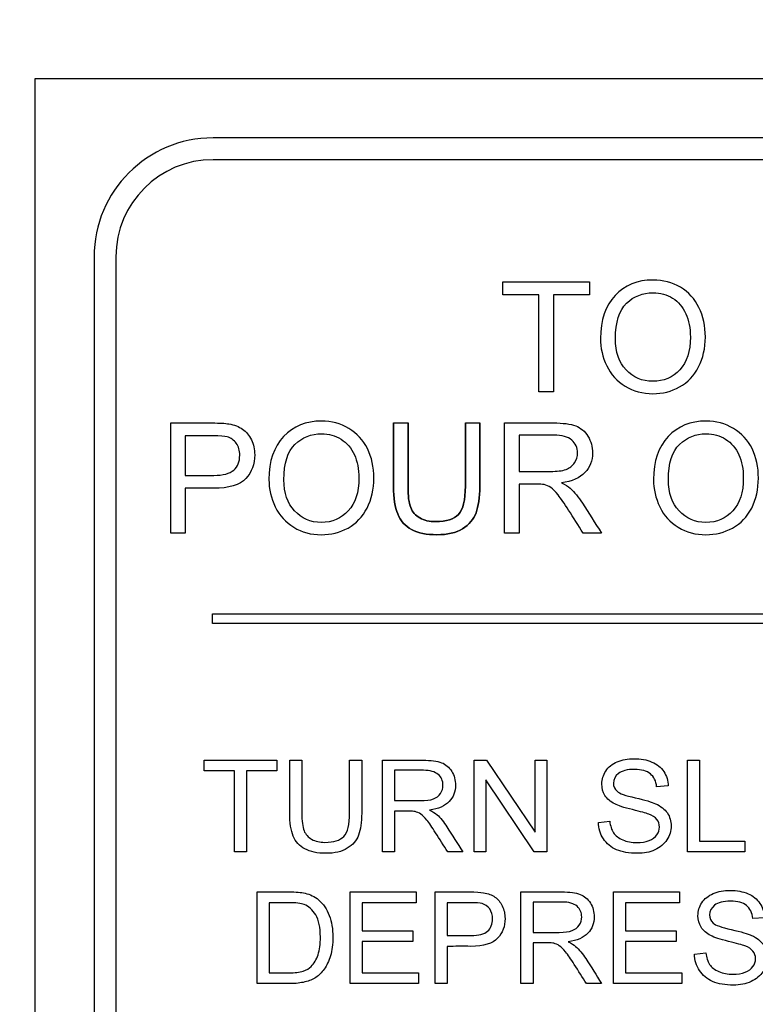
# Model space of a CAD drawing. Header units: inches. Extents: x 1 to 240, y -1 to 159.
# Tile 39 of 108: x 77.486 to 78.262, y 87.811 to 88.85. Entities that reach past the tile are written whole.
import ezdxf
from ezdxf.enums import TextEntityAlignment as Align

# ---------------------------------------------------------------- set-up
doc = ezdxf.new("R2010")
doc.units = ezdxf.units.IN
doc.header["$MEASUREMENT"] = 0
doc.layers.add('Default', color=7, linetype='Continuous')
doc.layers.add('LAB20180', color=7, linetype='Continuous')
doc.styles.add('SEACAD_Times_New_Roman', font='times.ttf')
doc.dimstyles.new('HAMMOND_(STH_-_240x160)', dxfattribs={"dimtxt": 1, "dimasz": 1.25, "dimexe": 0.5, "dimexo": 0.5, "dimgap": 0.25, "dimtad": 0, "dimtih": 1, "dimtoh": 1, "dimzin": 0, "dimdsep": 46, "dimtxsty": 'SEACAD_Times_New_Roman', "dimblk1": '_SE_FILLED', "dimblk2": '_SE_FILLED', "dimsah": 1, "dimcen": 0.5, "dimadec": 0, "dimazin": 0, "dimtfac": 0.8, "dimtofl": 0, "dimtmove": 0, "dimatfit": 3, "dimfxl": 1, "dimtolj": 1, "dimtzin": 0, "dimarcsym": 0})

# ---------------------------------------------------------------- blocks, each defined once
blk = doc.blocks.new('SE')
at = {"layer": 'LAB20180', "color": 7, "linetype": 'Continuous'}
for p, q in [((79.7518, 88.788), (77.5018, 88.788)), ((77.5018, 88.788), (77.5018, 85.038)), ((79.5638, 88.7255), (77.6898, 88.7255)), ((79.5638, 88.7025), (77.6898, 88.7025)), ((77.5643, 88.6), (77.5643, 85.226)), ((77.5873, 88.6), (77.5873, 85.226)), ((77.9956, 88.56), (77.9956, 88.5736)), ((77.9956, 88.5736), (78.0873, 88.5736)), ((78.0873, 88.5736), (78.0873, 88.56)), ((78.0337, 88.56), (77.9956, 88.56)), ((78.0337, 88.4574), (78.0337, 88.56)), ((78.0873, 88.56), (78.0491, 88.56)), ((78.0491, 88.56), (78.0491, 88.4574)), ((78.0491, 88.4574), (78.0337, 88.4574)), ((77.6451, 88.3084), (77.6451, 88.4246)), ((77.8803, 88.4246), (77.8956, 88.4246)), ((77.9561, 88.4246), (77.9713, 88.4246)), ((77.9976, 88.3084), (77.9976, 88.4246)), ((77.6604, 88.411), (77.6604, 88.3693)), ((78.0128, 88.4118), (78.0128, 88.3734)), ((78.0128, 88.36), (78.0128, 88.3084)), ((77.6604, 88.3557), (77.6604, 88.3084)), ((77.6604, 88.3084), (77.6451, 88.3084)), ((78.0128, 88.3084), (77.9976, 88.3084)), ((78.0997, 88.3084), (78.0804, 88.3084)), ((77.6893, 88.213), (77.6893, 88.223)), ((77.6893, 88.223), (79.5643, 88.223)), ((79.5643, 88.213), (77.6893, 88.213)), ((77.6806, 88.0573), (77.6806, 88.0686)), ((77.6806, 88.0686), (77.757, 88.0686)), ((77.757, 88.0686), (77.757, 88.0573)), ((77.7708, 88.0686), (77.7835, 88.0686)), ((77.834, 88.0686), (77.8467, 88.0686)), ((77.8685, 87.9719), (77.8685, 88.0686)), ((77.9655, 87.9719), (77.9655, 88.0686)), ((77.9655, 88.0686), (77.9786, 88.0686)), ((77.9786, 88.0686), (78.0297, 87.9925)), ((78.0297, 87.9925), (78.0297, 88.0686)), ((78.0297, 88.0686), (78.042, 88.0686)), ((78.042, 88.0686), (78.042, 87.9719)), ((78.1906, 87.9719), (78.1906, 88.0686)), ((78.1906, 88.0686), (78.2033, 88.0686)), ((78.2033, 88.0686), (78.2033, 87.9832)), ((77.7124, 88.0573), (77.6806, 88.0573)), ((77.7124, 87.9719), (77.7124, 88.0573)), ((77.757, 88.0573), (77.7251, 88.0573)), ((77.7251, 88.0573), (77.7251, 87.9719)), ((77.8812, 88.058), (77.8812, 88.0259)), ((78.0289, 87.9719), (77.9777, 88.0479)), ((77.9777, 88.0479), (77.9777, 87.9719)), ((78.1703, 88.0414), (78.158, 88.0405)), ((77.8812, 88.0148), (77.8812, 87.9719)), ((78.0965, 88.003), (78.1085, 88.0041)), ((78.2033, 87.9832), (78.251, 87.9832)), ((78.251, 87.9832), (78.251, 87.9719)), ((77.7251, 87.9719), (77.7124, 87.9719)), ((77.8812, 87.9719), (77.8685, 87.9719)), ((77.9535, 87.9719), (77.9375, 87.9719)), ((77.9777, 87.9719), (77.9655, 87.9719)), ((78.042, 87.9719), (78.0289, 87.9719)), ((78.251, 87.9719), (78.1906, 87.9719)), ((77.7363, 87.8328), (77.7363, 87.9296)), ((77.8345, 87.8328), (77.8345, 87.9296)), ((77.8345, 87.9296), (77.9042, 87.9296)), ((77.9042, 87.9296), (77.9042, 87.9182)), ((77.9242, 87.8328), (77.9242, 87.9296)), ((78.0148, 87.8328), (78.0148, 87.9296)), ((78.1125, 87.8328), (78.1125, 87.9296)), ((78.1125, 87.9296), (78.1823, 87.9296)), ((78.1823, 87.9296), (78.1823, 87.9182)), ((77.7491, 87.9182), (77.7491, 87.8442)), ((77.9042, 87.9182), (77.8472, 87.9182)), ((77.8472, 87.9182), (77.8472, 87.8885)), ((77.9369, 87.9182), (77.9369, 87.8835)), ((78.0276, 87.9189), (78.0276, 87.8869)), ((78.1823, 87.9182), (78.1253, 87.9182)), ((78.1253, 87.9182), (78.1253, 87.8885)), ((78.2718, 87.9023), (78.2595, 87.9014)), ((77.8472, 87.8885), (77.9006, 87.8885)), ((77.9006, 87.8885), (77.9006, 87.8771)), ((78.1253, 87.8885), (78.1787, 87.8885)), ((78.1787, 87.8885), (78.1787, 87.8771)), ((77.9006, 87.8771), (77.8472, 87.8771)), ((77.8472, 87.8771), (77.8472, 87.8442)), ((77.9369, 87.8721), (77.9369, 87.8328)), ((78.0276, 87.8757), (78.0276, 87.8328)), ((78.1787, 87.8771), (78.1253, 87.8771)), ((78.1253, 87.8771), (78.1253, 87.8442)), ((78.1979, 87.864), (78.2099, 87.8651)), ((77.8472, 87.8442), (77.9065, 87.8442)), ((77.9065, 87.8442), (77.9065, 87.8328)), ((78.1253, 87.8442), (78.1845, 87.8442)), ((78.1845, 87.8442), (78.1845, 87.8328)), ((77.9065, 87.8328), (77.8345, 87.8328)), ((77.9369, 87.8328), (77.9242, 87.8328)), ((78.0276, 87.8328), (78.0148, 87.8328)), ((78.0999, 87.8328), (78.0839, 87.8328)), ((78.1845, 87.8328), (78.1125, 87.8328))]:
    blk.add_line(p, q, dxfattribs=at)
for radius in [0.1255, 0.1025]:
    blk.add_arc((77.6898, 88.6), radius, 90, 180, dxfattribs=at)
for points, knots in [([(78.0987, 88.5139), (78.0987, 88.5332), (78.1039, 88.5482), (78.1142, 88.5592), (78.1244, 88.5701), (78.1378, 88.5755), (78.1648, 88.5755), (78.1745, 88.5729), (78.1831, 88.5678), (78.1917, 88.5627), (78.1982, 88.5555), (78.2027, 88.5464), (78.2072, 88.5372), (78.2094, 88.5269), (78.2094, 88.5035), (78.207, 88.493), (78.1976, 88.4744), (78.1909, 88.4674), (78.1822, 88.4626), (78.1735, 88.4578), (78.1641, 88.4555), (78.1432, 88.4555), (78.1334, 88.4581), (78.1162, 88.4686), (78.1098, 88.4758), (78.1053, 88.485), (78.1009, 88.4941), (78.0987, 88.5037), (78.0987, 88.5139)], [0, 0, 0, 0, 0.133447, 0.133447, 0.133447, 0.256566, 0.256566, 0.337089, 0.337089, 0.337089, 0.417383, 0.417383, 0.417383, 0.502336, 0.502336, 0.588422, 0.588422, 0.674508, 0.674508, 0.674508, 0.751424, 0.751424, 0.834849, 0.834849, 0.918274, 0.918274, 0.918274, 1, 1, 1, 1]), ([(78.1145, 88.5136), (78.1145, 88.4996), (78.1183, 88.4886), (78.1258, 88.4806), (78.1333, 88.4726), (78.1426, 88.4686), (78.1655, 88.4686), (78.175, 88.4726), (78.1899, 88.4888), (78.1936, 88.5003), (78.1936, 88.5247), (78.192, 88.5329), (78.1888, 88.5399), (78.1857, 88.547), (78.181, 88.5525), (78.1687, 88.5602), (78.1619, 88.5621), (78.1434, 88.5621), (78.134, 88.5584), (78.1262, 88.5509), (78.1185, 88.5434), (78.1145, 88.531), (78.1145, 88.5136)], [0, 0, 0, 0, 0.129361, 0.129361, 0.129361, 0.253624, 0.253624, 0.379577, 0.379577, 0.50553, 0.50553, 0.585148, 0.585148, 0.585148, 0.664139, 0.664139, 0.74313, 0.74313, 0.854835, 0.854835, 0.854835, 1, 1, 1, 1]), ([(77.6451, 88.4246), (77.6598, 88.4246), (77.6744, 88.4246), (77.689, 88.4246), (77.6967, 88.4246), (77.7026, 88.4243), (77.7066, 88.4236), (77.7123, 88.4226), (77.7171, 88.4208), (77.721, 88.4181), (77.7248, 88.4154), (77.7279, 88.4117), (77.7303, 88.4069), (77.7326, 88.402), (77.7338, 88.3967), (77.7338, 88.3811), (77.7307, 88.3728), (77.7244, 88.3659), (77.7181, 88.359), (77.7067, 88.3556), (77.6902, 88.3557), (77.6803, 88.3557), (77.6704, 88.3557), (77.6604, 88.3557)], [0, 0, 0, 0, 0.216954, 0.216954, 0.216954, 0.304453, 0.304453, 0.304453, 0.381251, 0.381251, 0.381251, 0.454067, 0.454067, 0.454067, 0.53362, 0.53362, 0.671225, 0.671225, 0.671225, 0.852685, 0.852685, 0.852685, 1, 1, 1, 1]), ([(77.7488, 88.365), (77.7488, 88.3842), (77.754, 88.3993), (77.7643, 88.4102), (77.7746, 88.4211), (77.7879, 88.4266), (77.8149, 88.4266), (77.8246, 88.424), (77.8332, 88.4188), (77.8417, 88.4137), (77.8483, 88.4066), (77.8528, 88.3975), (77.8574, 88.3884), (77.8595, 88.3779), (77.8595, 88.3546), (77.8571, 88.3441), (77.8477, 88.3255), (77.841, 88.3185), (77.8323, 88.3137), (77.8236, 88.3089), (77.8142, 88.3066), (77.7933, 88.3066), (77.7835, 88.3091), (77.775, 88.3145), (77.7664, 88.3198), (77.7599, 88.3269), (77.7555, 88.336), (77.7511, 88.3452), (77.7488, 88.3548), (77.7488, 88.365)], [0, 0, 0, 0, 0.133288, 0.133288, 0.133288, 0.256521, 0.256521, 0.33712, 0.33712, 0.33712, 0.417226, 0.417226, 0.417226, 0.502205, 0.502205, 0.588318, 0.588318, 0.674431, 0.674431, 0.674431, 0.752878, 0.752878, 0.837964, 0.837964, 0.837964, 0.918255, 0.918255, 0.918255, 1, 1, 1, 1]), ([(77.8803, 88.4246), (77.8803, 88.4023), (77.8803, 88.3799), (77.8803, 88.3575), (77.8803, 88.3452), (77.8817, 88.3355), (77.8847, 88.3285), (77.8877, 88.3213), (77.8925, 88.3158), (77.8994, 88.3121), (77.9064, 88.3084), (77.9152, 88.3066), (77.9373, 88.3066), (77.9463, 88.3087), (77.9601, 88.3173), (77.9648, 88.3229), (77.9674, 88.3298), (77.97, 88.3366), (77.9713, 88.3459), (77.9713, 88.3575), (77.9713, 88.3799), (77.9713, 88.4023), (77.9713, 88.4246)], [0, 0, 0, 0, 0.229416, 0.229416, 0.229416, 0.330544, 0.330544, 0.330544, 0.407302, 0.407302, 0.407302, 0.49504, 0.49504, 0.584646, 0.584646, 0.674251, 0.674251, 0.674251, 0.770594, 0.770594, 0.770594, 1, 1, 1, 1]), ([(77.9713, 88.4246), (77.9713, 88.4023), (77.9713, 88.3799), (77.9713, 88.3575), (77.9713, 88.3459), (77.97, 88.3366), (77.9674, 88.3298), (77.9648, 88.3229), (77.9601, 88.3173), (77.9463, 88.3087), (77.9373, 88.3066), (77.9152, 88.3066), (77.9064, 88.3084), (77.8994, 88.3121), (77.8925, 88.3158), (77.8877, 88.3213), (77.8847, 88.3285), (77.8817, 88.3355), (77.8803, 88.3452), (77.8803, 88.3575), (77.8803, 88.3799), (77.8803, 88.4023), (77.8803, 88.4246)], [0, 0, 0, 0, 0.229406, 0.229406, 0.229406, 0.325749, 0.325749, 0.325749, 0.415354, 0.415354, 0.50496, 0.50496, 0.592698, 0.592698, 0.592698, 0.669456, 0.669456, 0.669456, 0.770584, 0.770584, 0.770584, 1, 1, 1, 1]), ([(77.9561, 88.4246), (77.9561, 88.4023), (77.9561, 88.38), (77.9561, 88.3577), (77.9561, 88.3431), (77.9537, 88.3333), (77.9489, 88.3281), (77.9441, 88.323), (77.936, 88.3206), (77.9247, 88.3205), (77.9182, 88.3204), (77.9126, 88.3218), (77.908, 88.3244), (77.9035, 88.3269), (77.9002, 88.3306), (77.8984, 88.3353), (77.8965, 88.3401), (77.8956, 88.3476), (77.8956, 88.3577), (77.8956, 88.38), (77.8956, 88.4023), (77.8956, 88.4246)], [0, 0, 0, 0, 0.272249, 0.272249, 0.272249, 0.398424, 0.398424, 0.398424, 0.504459, 0.504459, 0.504459, 0.574977, 0.574977, 0.574977, 0.635705, 0.635705, 0.635705, 0.727723, 0.727723, 0.727723, 1, 1, 1, 1]), ([(77.8956, 88.4246), (77.8956, 88.4023), (77.8956, 88.38), (77.8956, 88.3577), (77.8956, 88.3476), (77.8965, 88.3401), (77.8984, 88.3353), (77.9002, 88.3306), (77.9035, 88.3269), (77.908, 88.3244), (77.9126, 88.3218), (77.9182, 88.3204), (77.9247, 88.3205), (77.936, 88.3206), (77.9441, 88.323), (77.9489, 88.3281), (77.9537, 88.3333), (77.9561, 88.3431), (77.9561, 88.3577), (77.9561, 88.38), (77.9561, 88.4023), (77.9561, 88.4246)], [0, 0, 0, 0, 0.272277, 0.272277, 0.272277, 0.364295, 0.364295, 0.364295, 0.425023, 0.425023, 0.425023, 0.495541, 0.495541, 0.495541, 0.601576, 0.601576, 0.601576, 0.727751, 0.727751, 0.727751, 1, 1, 1, 1]), ([(77.9976, 88.4246), (78.0147, 88.4246), (78.0318, 88.4246), (78.0489, 88.4246), (78.0593, 88.4246), (78.0671, 88.4236), (78.0726, 88.4216), (78.0779, 88.4195), (78.0822, 88.4158), (78.0855, 88.4105), (78.0888, 88.4052), (78.0903, 88.3994), (78.0903, 88.3847), (78.0876, 88.3778), (78.077, 88.3665), (78.0687, 88.3629), (78.0576, 88.3614)], [0, 0, 0, 0, 0.318055, 0.318055, 0.318055, 0.466627, 0.466627, 0.466627, 0.573877, 0.573877, 0.573877, 0.69377, 0.69377, 0.846885, 0.846885, 1, 1, 1, 1]), ([(78.1547, 88.365), (78.1547, 88.3842), (78.1599, 88.3993), (78.1701, 88.4102), (78.1805, 88.4211), (78.1938, 88.4266), (78.2208, 88.4266), (78.2304, 88.424), (78.239, 88.4188), (78.2476, 88.4137), (78.2542, 88.4066), (78.2587, 88.3975), (78.2632, 88.3883), (78.2654, 88.3779), (78.2654, 88.3546), (78.263, 88.3441), (78.2536, 88.3255), (78.2468, 88.3185), (78.2382, 88.3137), (78.2295, 88.3089), (78.2201, 88.3066), (78.1991, 88.3066), (78.1894, 88.3091), (78.1808, 88.3145), (78.1723, 88.3198), (78.1657, 88.3269), (78.1613, 88.336), (78.1569, 88.3452), (78.1547, 88.3548), (78.1547, 88.365)], [0, 0, 0, 0, 0.133288, 0.133288, 0.133288, 0.256521, 0.256521, 0.337119, 0.337119, 0.337119, 0.417249, 0.417249, 0.417249, 0.502221, 0.502221, 0.588326, 0.588326, 0.674431, 0.674431, 0.674431, 0.752879, 0.752879, 0.837964, 0.837964, 0.837964, 0.918255, 0.918255, 0.918255, 1, 1, 1, 1]), ([(77.6604, 88.3693), (77.6705, 88.3693), (77.6805, 88.3693), (77.6905, 88.3693), (77.7004, 88.3693), (77.7075, 88.3711), (77.7159, 88.3786), (77.718, 88.3838), (77.718, 88.3954), (77.7167, 88.3996), (77.7143, 88.4031), (77.7119, 88.4066), (77.7086, 88.4089), (77.7046, 88.41), (77.702, 88.4107), (77.6972, 88.411), (77.6902, 88.411), (77.6803, 88.411), (77.6704, 88.411), (77.6604, 88.411)], [0, 0, 0, 0, 0.215553, 0.215553, 0.215553, 0.355111, 0.355111, 0.494668, 0.494668, 0.595727, 0.595727, 0.595727, 0.683082, 0.683082, 0.683082, 0.786659, 0.786659, 0.786659, 1, 1, 1, 1]), ([(77.7646, 88.3647), (77.7646, 88.3507), (77.7684, 88.3397), (77.7759, 88.3317), (77.7834, 88.3237), (77.7927, 88.3196), (77.8156, 88.3196), (77.8251, 88.3237), (77.84, 88.3399), (77.8437, 88.3514), (77.8437, 88.3758), (77.8421, 88.384), (77.839, 88.391), (77.8358, 88.3981), (77.8311, 88.4035), (77.825, 88.4074), (77.8189, 88.4114), (77.812, 88.4132), (77.7935, 88.4132), (77.7842, 88.4095), (77.7763, 88.402), (77.7686, 88.3945), (77.7646, 88.3821), (77.7646, 88.3647)], [0, 0, 0, 0, 0.12936, 0.12936, 0.12936, 0.25362, 0.25362, 0.379572, 0.379572, 0.505523, 0.505523, 0.58514, 0.58514, 0.58514, 0.664225, 0.664225, 0.664225, 0.743181, 0.743181, 0.854837, 0.854837, 0.854837, 1, 1, 1, 1]), ([(78.0128, 88.3734), (78.0238, 88.3734), (78.0349, 88.3734), (78.0459, 88.3734), (78.0528, 88.3734), (78.0584, 88.3741), (78.0624, 88.3755), (78.0663, 88.377), (78.0693, 88.3793), (78.0714, 88.3825), (78.0735, 88.3856), (78.0745, 88.3892), (78.0745, 88.3984), (78.0725, 88.403), (78.0685, 88.4065), (78.0644, 88.4099), (78.0582, 88.4118), (78.0496, 88.4118), (78.0373, 88.4118), (78.0251, 88.4118), (78.0128, 88.4118)], [0, 0, 0, 0, 0.228902, 0.228902, 0.228902, 0.344355, 0.344355, 0.344355, 0.424671, 0.424671, 0.424671, 0.499115, 0.499115, 0.606983, 0.606983, 0.606983, 0.745517, 0.745517, 0.745517, 1, 1, 1, 1]), ([(78.1704, 88.3647), (78.1704, 88.3507), (78.1742, 88.3397), (78.1817, 88.3317), (78.1893, 88.3237), (78.1986, 88.3196), (78.2215, 88.3196), (78.231, 88.3237), (78.2458, 88.3399), (78.2495, 88.3514), (78.2495, 88.3758), (78.248, 88.384), (78.2448, 88.391), (78.2416, 88.3981), (78.2369, 88.4035), (78.2308, 88.4074), (78.2248, 88.4113), (78.2178, 88.4132), (78.1994, 88.4132), (78.19, 88.4095), (78.1822, 88.402), (78.1744, 88.3945), (78.1704, 88.3821), (78.1704, 88.3647)], [0, 0, 0, 0, 0.129361, 0.129361, 0.129361, 0.253622, 0.253622, 0.379575, 0.379575, 0.505527, 0.505527, 0.585145, 0.585145, 0.585145, 0.66423, 0.66423, 0.66423, 0.743184, 0.743184, 0.854836, 0.854836, 0.854836, 1, 1, 1, 1]), ([(78.0804, 88.3084), (78.0753, 88.3165), (78.0702, 88.3246), (78.0651, 88.3326), (78.0606, 88.3396), (78.0569, 88.3449), (78.054, 88.3486), (78.0511, 88.3523), (78.0485, 88.3549), (78.0462, 88.3564), (78.0439, 88.3578), (78.0416, 88.3588), (78.0392, 88.3595), (78.0375, 88.3599), (78.0346, 88.36), (78.0307, 88.36), (78.0247, 88.36), (78.0187, 88.36), (78.0128, 88.36)], [0, 0, 0, 0, 0.30738, 0.30738, 0.30738, 0.515965, 0.515965, 0.515965, 0.63426, 0.63426, 0.63426, 0.716193, 0.716193, 0.716193, 0.808495, 0.808495, 0.808495, 1, 1, 1, 1]), ([(78.0576, 88.3614), (78.0617, 88.3594), (78.0648, 88.3575), (78.0668, 88.3556), (78.0714, 88.3515), (78.0756, 88.3462), (78.0796, 88.3401), (78.0865, 88.3297), (78.093, 88.319), (78.0997, 88.3084)], [0, 0, 0, 0, 0.159913, 0.159913, 0.159913, 0.45291, 0.45291, 0.45291, 1, 1, 1, 1]), ([(77.8467, 88.0686), (77.8467, 88.05), (77.8467, 88.0314), (77.8467, 88.0128), (77.8467, 88.003), (77.8456, 87.9953), (77.8434, 87.9896), (77.8412, 87.9839), (77.8372, 87.9792), (77.8315, 87.9756), (77.8258, 87.972), (77.8183, 87.9703), (77.7999, 87.9703), (77.7925, 87.9718), (77.7868, 87.9749), (77.781, 87.978), (77.7769, 87.9826), (77.7745, 87.9885), (77.772, 87.9944), (77.7708, 88.0025), (77.7708, 88.0128), (77.7708, 88.0314), (77.7708, 88.05), (77.7708, 88.0686)], [0, 0, 0, 0, 0.229163, 0.229163, 0.229163, 0.325778, 0.325778, 0.325778, 0.402506, 0.402506, 0.402506, 0.499254, 0.499254, 0.592667, 0.592667, 0.592667, 0.669452, 0.669452, 0.669452, 0.770844, 0.770844, 0.770844, 1, 1, 1, 1]), ([(77.8467, 88.0686), (77.8467, 88.05), (77.8467, 88.0314), (77.8467, 88.0128), (77.8467, 88.003), (77.8456, 87.9953), (77.8434, 87.9896), (77.8412, 87.9839), (77.8372, 87.9792), (77.8315, 87.9756), (77.8258, 87.972), (77.8183, 87.9703), (77.7999, 87.9703), (77.7925, 87.9718), (77.7868, 87.9749), (77.781, 87.978), (77.7769, 87.9826), (77.7745, 87.9885), (77.772, 87.9944), (77.7708, 88.0025), (77.7708, 88.0128), (77.7708, 88.0314), (77.7708, 88.05), (77.7708, 88.0686)], [0, 0, 0, 0, 0.229163, 0.229163, 0.229163, 0.325778, 0.325778, 0.325778, 0.402506, 0.402506, 0.402506, 0.499254, 0.499254, 0.592667, 0.592667, 0.592667, 0.669452, 0.669452, 0.669452, 0.770844, 0.770844, 0.770844, 1, 1, 1, 1]), ([(77.7835, 88.0686), (77.7835, 88.05), (77.7835, 88.0314), (77.7835, 88.0128), (77.7835, 88.0044), (77.7843, 87.9982), (77.7859, 87.9942), (77.7874, 87.9903), (77.7901, 87.9872), (77.7939, 87.9851), (77.7978, 87.983), (77.8024, 87.9819), (77.8172, 87.9819), (77.8239, 87.984), (77.8279, 87.9882), (77.8319, 87.9925), (77.834, 88.0007), (77.834, 88.0128), (77.834, 88.0314), (77.834, 88.05), (77.834, 88.0686)], [0, 0, 0, 0, 0.272305, 0.272305, 0.272305, 0.364375, 0.364375, 0.364375, 0.425147, 0.425147, 0.425147, 0.490001, 0.490001, 0.601397, 0.601397, 0.601397, 0.727726, 0.727726, 0.727726, 1, 1, 1, 1]), ([(77.7835, 88.0686), (77.7835, 88.05), (77.7835, 88.0314), (77.7835, 88.0128), (77.7835, 88.0044), (77.7843, 87.9982), (77.7859, 87.9942), (77.7874, 87.9903), (77.7901, 87.9872), (77.7939, 87.9851), (77.7978, 87.983), (77.8024, 87.9819), (77.8172, 87.9819), (77.8239, 87.984), (77.8279, 87.9882), (77.8319, 87.9925), (77.834, 88.0007), (77.834, 88.0128), (77.834, 88.0314), (77.834, 88.05), (77.834, 88.0686)], [0, 0, 0, 0, 0.272305, 0.272305, 0.272305, 0.364375, 0.364375, 0.364375, 0.425147, 0.425147, 0.425147, 0.490001, 0.490001, 0.601397, 0.601397, 0.601397, 0.727726, 0.727726, 0.727726, 1, 1, 1, 1]), ([(77.8685, 88.0686), (77.8827, 88.0686), (77.897, 88.0686), (77.9112, 88.0686), (77.9199, 88.0686), (77.9264, 88.0678), (77.9309, 88.066), (77.9354, 88.0643), (77.939, 88.0612), (77.9417, 88.0568), (77.9444, 88.0524), (77.9457, 88.0475), (77.9457, 88.0354), (77.9435, 88.0296), (77.9346, 88.0202), (77.9277, 88.0171), (77.9184, 88.0159)], [0, 0, 0, 0, 0.318057, 0.318057, 0.318057, 0.46663, 0.46663, 0.46663, 0.573882, 0.573882, 0.573882, 0.693773, 0.693773, 0.846886, 0.846886, 1, 1, 1, 1]), ([(78.1085, 88.0041), (78.1091, 87.9992), (78.1105, 87.9952), (78.1125, 87.9921), (78.1146, 87.9889), (78.1179, 87.9864), (78.1266, 87.9826), (78.1316, 87.9816), (78.142, 87.9816), (78.1463, 87.9823), (78.1537, 87.9853), (78.1565, 87.9873), (78.1583, 87.9898), (78.1601, 87.9924), (78.161, 87.9951), (78.161, 88.0011), (78.1601, 88.0038), (78.1583, 88.006), (78.1565, 88.0082), (78.1536, 88.0101), (78.1496, 88.0117), (78.147, 88.0127), (78.1412, 88.0142), (78.1324, 88.0164), (78.1235, 88.0185), (78.1174, 88.0206), (78.1138, 88.0224), (78.1092, 88.0248), (78.1058, 88.0278), (78.1035, 88.0314), (78.1013, 88.035), (78.1002, 88.039), (78.1002, 88.0484), (78.1015, 88.0529), (78.1071, 88.0614), (78.1111, 88.0647), (78.1164, 88.0669), (78.1217, 88.0691), (78.1276, 88.0702), (78.1412, 88.0702), (78.1476, 88.069), (78.1585, 88.0644), (78.1627, 88.0611), (78.1656, 88.0566), (78.1685, 88.052), (78.1701, 88.047), (78.1703, 88.0414)], [0, 0, 0, 0, 0.049731, 0.049731, 0.049731, 0.102632, 0.102632, 0.155533, 0.155533, 0.202833, 0.202833, 0.250133, 0.250133, 0.250133, 0.283636, 0.283636, 0.317867, 0.317867, 0.317867, 0.358823, 0.358823, 0.358823, 0.428425, 0.428425, 0.428425, 0.504966, 0.504966, 0.504966, 0.559031, 0.559031, 0.559031, 0.612341, 0.612341, 0.66946, 0.66946, 0.726578, 0.726578, 0.726578, 0.792403, 0.792403, 0.864745, 0.864745, 0.937087, 0.937087, 0.937087, 1, 1, 1, 1]), ([(77.8812, 88.0259), (77.8903, 88.0259), (77.8995, 88.0259), (77.9087, 88.0259), (77.9145, 88.0259), (77.9191, 88.0265), (77.9224, 88.0277), (77.9257, 88.0289), (77.9282, 88.0309), (77.93, 88.0335), (77.9317, 88.0362), (77.9325, 88.0391), (77.9325, 88.0468), (77.9309, 88.0506), (77.9275, 88.0535), (77.9242, 88.0564), (77.919, 88.0579), (77.9118, 88.058), (77.9016, 88.0581), (77.8914, 88.058), (77.8812, 88.058)], [0, 0, 0, 0, 0.228356, 0.228356, 0.228356, 0.344327, 0.344327, 0.344327, 0.424674, 0.424674, 0.424674, 0.498233, 0.498233, 0.607039, 0.607039, 0.607039, 0.745972, 0.745972, 0.745972, 1, 1, 1, 1]), ([(78.158, 88.0405), (78.1574, 88.0465), (78.1552, 88.0511), (78.1476, 88.0573), (78.142, 88.0588), (78.1346, 88.0589), (78.1269, 88.0589), (78.1212, 88.0574), (78.1177, 88.0546), (78.1142, 88.0517), (78.1124, 88.0483), (78.1124, 88.0408), (78.1137, 88.038), (78.1162, 88.0358), (78.1187, 88.0335), (78.125, 88.0312), (78.1354, 88.0289), (78.1458, 88.0265), (78.1529, 88.0244), (78.1568, 88.0227), (78.1624, 88.0201), (78.1665, 88.0168), (78.1693, 88.0129), (78.172, 88.0089), (78.1733, 88.0043), (78.1733, 87.994), (78.1718, 87.9891), (78.1689, 87.9846), (78.1659, 87.9801), (78.1617, 87.9766), (78.1562, 87.974), (78.1507, 87.9714), (78.1445, 87.9703), (78.1289, 87.9703), (78.1216, 87.9715), (78.1157, 87.9741), (78.1098, 87.9766), (78.1052, 87.9804), (78.1018, 87.9856), (78.0985, 87.9907), (78.0967, 87.9965), (78.0965, 88.003)], [0, 0, 0, 0, 0.065121, 0.065121, 0.130243, 0.130243, 0.130243, 0.199378, 0.199378, 0.199378, 0.244441, 0.244441, 0.283689, 0.283689, 0.283689, 0.363695, 0.363695, 0.363695, 0.450514, 0.450514, 0.450514, 0.513125, 0.513125, 0.513125, 0.571145, 0.571145, 0.629891, 0.629891, 0.629891, 0.69501, 0.69501, 0.69501, 0.766629, 0.766629, 0.856989, 0.856989, 0.856989, 0.928216, 0.928216, 0.928216, 1, 1, 1, 1]), ([(77.9375, 87.9719), (77.9332, 87.9786), (77.929, 87.9853), (77.9247, 87.992), (77.921, 87.9978), (77.9179, 88.0022), (77.9155, 88.0053), (77.9131, 88.0084), (77.9109, 88.0106), (77.909, 88.0118), (77.9071, 88.013), (77.9051, 88.0139), (77.9031, 88.0143), (77.9017, 88.0146), (77.8993, 88.0148), (77.896, 88.0148), (77.8911, 88.0148), (77.8861, 88.0148), (77.8812, 88.0148)], [0, 0, 0, 0, 0.306819, 0.306819, 0.306819, 0.515477, 0.515477, 0.515477, 0.634456, 0.634456, 0.634456, 0.716945, 0.716945, 0.716945, 0.808478, 0.808478, 0.808478, 1, 1, 1, 1]), ([(77.9184, 88.0159), (77.9218, 88.0142), (77.9244, 88.0126), (77.9262, 88.0111), (77.93, 88.0078), (77.9335, 88.0034), (77.9367, 87.9982), (77.9423, 87.9894), (77.9479, 87.9807), (77.9535, 87.9719)], [0, 0, 0, 0, 0.160081, 0.160081, 0.160081, 0.453032, 0.453032, 0.453032, 1, 1, 1, 1]), ([(78.2099, 87.8651), (78.2105, 87.8602), (78.2119, 87.8562), (78.2139, 87.8531), (78.216, 87.8499), (78.2193, 87.8474), (78.228, 87.8435), (78.233, 87.8426), (78.2434, 87.8426), (78.2476, 87.8433), (78.2514, 87.8448), (78.2551, 87.8462), (78.2579, 87.8482), (78.2597, 87.8508), (78.2616, 87.8533), (78.2624, 87.8561), (78.2624, 87.8621), (78.2615, 87.8647), (78.2597, 87.867), (78.258, 87.8692), (78.255, 87.8711), (78.251, 87.8727), (78.2484, 87.8736), (78.2427, 87.8752), (78.2338, 87.8774), (78.225, 87.8795), (78.2188, 87.8815), (78.2152, 87.8834), (78.2107, 87.8859), (78.2072, 87.8888), (78.2027, 87.896), (78.2016, 87.9), (78.2016, 87.9094), (78.2029, 87.9139), (78.2085, 87.9224), (78.2125, 87.9256), (78.2231, 87.93), (78.229, 87.9312), (78.2427, 87.9312), (78.249, 87.93), (78.2599, 87.9254), (78.2641, 87.922), (78.267, 87.9175), (78.2699, 87.913), (78.2715, 87.908), (78.2718, 87.9023)], [0, 0, 0, 0, 0.049732, 0.049732, 0.049732, 0.104828, 0.104828, 0.159924, 0.159924, 0.209187, 0.209187, 0.209187, 0.249908, 0.249908, 0.249908, 0.283543, 0.283543, 0.317909, 0.317909, 0.317909, 0.359083, 0.359083, 0.359083, 0.428442, 0.428442, 0.428442, 0.505001, 0.505001, 0.505001, 0.560929, 0.560929, 0.616857, 0.616857, 0.67846, 0.67846, 0.740062, 0.740062, 0.801664, 0.801664, 0.869366, 0.869366, 0.937068, 0.937068, 0.937068, 1, 1, 1, 1]), ([(77.7363, 87.9296), (77.7475, 87.9296), (77.7586, 87.9296), (77.7697, 87.9296), (77.7772, 87.9296), (77.783, 87.9291), (77.7869, 87.9282), (77.7924, 87.927), (77.7972, 87.9246), (77.8011, 87.9213), (77.8061, 87.9169), (77.81, 87.9114), (77.815, 87.898), (77.8163, 87.8904), (77.8163, 87.8744), (77.8155, 87.8678), (77.812, 87.8565), (77.8098, 87.8518), (77.8072, 87.8481), (77.8045, 87.8443), (77.8015, 87.8414), (77.7984, 87.8393), (77.7952, 87.8371), (77.7913, 87.8356), (77.7868, 87.8345), (77.7823, 87.8334), (77.7771, 87.8328), (77.7713, 87.8328), (77.7596, 87.8328), (77.748, 87.8328), (77.7363, 87.8328)], [0, 0, 0, 0, 0.150622, 0.150622, 0.150622, 0.228643, 0.228643, 0.228643, 0.300629, 0.300629, 0.300629, 0.39726, 0.39726, 0.493892, 0.493892, 0.576101, 0.576101, 0.65831, 0.65831, 0.65831, 0.714749, 0.714749, 0.714749, 0.771756, 0.771756, 0.771756, 0.842405, 0.842405, 0.842405, 1, 1, 1, 1]), ([(77.9242, 87.9296), (77.9364, 87.9296), (77.9485, 87.9296), (77.9607, 87.9296), (77.9671, 87.9296), (77.972, 87.9293), (77.9754, 87.9287), (77.9801, 87.9279), (77.9841, 87.9264), (77.9873, 87.9241), (77.9905, 87.9219), (77.9931, 87.9188), (77.9951, 87.9148), (77.997, 87.9107), (77.998, 87.9063), (77.998, 87.8933), (77.9955, 87.8864), (77.9902, 87.8806), (77.985, 87.875), (77.9755, 87.8721), (77.9618, 87.8721), (77.9535, 87.8722), (77.9452, 87.8721), (77.9369, 87.8721)], [0, 0, 0, 0, 0.216646, 0.216646, 0.216646, 0.304555, 0.304555, 0.304555, 0.381028, 0.381028, 0.381028, 0.453869, 0.453869, 0.453869, 0.533473, 0.533473, 0.671168, 0.671168, 0.671168, 0.852252, 0.852252, 0.852252, 1, 1, 1, 1]), ([(78.0148, 87.9296), (78.0291, 87.9296), (78.0434, 87.9296), (78.0577, 87.9296), (78.0663, 87.9296), (78.0728, 87.9287), (78.0818, 87.9253), (78.0854, 87.9222), (78.0881, 87.9178), (78.0908, 87.9134), (78.092, 87.9085), (78.092, 87.8963), (78.0899, 87.8906), (78.081, 87.8812), (78.0741, 87.8781), (78.0648, 87.8769)], [0, 0, 0, 0, 0.318516, 0.318516, 0.318516, 0.446195, 0.446195, 0.573873, 0.573873, 0.573873, 0.693766, 0.693766, 0.846883, 0.846883, 1, 1, 1, 1]), ([(78.2595, 87.9014), (78.2588, 87.9075), (78.2566, 87.9121), (78.2528, 87.9152), (78.249, 87.9182), (78.2434, 87.9198), (78.2283, 87.9198), (78.2226, 87.9184), (78.2192, 87.9155), (78.2156, 87.9127), (78.2138, 87.9093), (78.2138, 87.9018), (78.2151, 87.899), (78.2175, 87.8967), (78.22, 87.8944), (78.2264, 87.8922), (78.2368, 87.8898), (78.2472, 87.8875), (78.2543, 87.8854), (78.2582, 87.8837), (78.2639, 87.8811), (78.268, 87.8778), (78.2707, 87.8738), (78.2733, 87.8699), (78.2747, 87.8653), (78.2747, 87.8549), (78.2732, 87.8501), (78.2703, 87.8456), (78.2673, 87.8411), (78.2631, 87.8375), (78.2576, 87.835), (78.2521, 87.8325), (78.2459, 87.8312), (78.2303, 87.8312), (78.223, 87.8325), (78.2171, 87.835), (78.2113, 87.8376), (78.2066, 87.8414), (78.2033, 87.8466), (78.1999, 87.8517), (78.1981, 87.8575), (78.1979, 87.864)], [0, 0, 0, 0, 0.061139, 0.061139, 0.061139, 0.129275, 0.129275, 0.199174, 0.199174, 0.199174, 0.244171, 0.244171, 0.283361, 0.283361, 0.283361, 0.363651, 0.363651, 0.363651, 0.450494, 0.450494, 0.450494, 0.513303, 0.513303, 0.513303, 0.571931, 0.571931, 0.629835, 0.629835, 0.629835, 0.69521, 0.69521, 0.69521, 0.766429, 0.766429, 0.85695, 0.85695, 0.85695, 0.928197, 0.928197, 0.928197, 1, 1, 1, 1]), ([(77.7491, 87.8442), (77.756, 87.8442), (77.7629, 87.8442), (77.7698, 87.8442), (77.7761, 87.8442), (77.7812, 87.8448), (77.7848, 87.8459), (77.7885, 87.8471), (77.7913, 87.8488), (77.7966, 87.854), (77.7989, 87.8581), (77.8006, 87.8633), (77.8023, 87.8683), (77.8031, 87.8746), (77.8031, 87.892), (77.8015, 87.8998), (77.7982, 87.9053), (77.7948, 87.9107), (77.7908, 87.9144), (77.786, 87.9162), (77.7826, 87.9176), (77.777, 87.9182), (77.7694, 87.9182), (77.7627, 87.9182), (77.7559, 87.9182), (77.7491, 87.9182)], [0, 0, 0, 0, 0.131488, 0.131488, 0.131488, 0.228323, 0.228323, 0.228323, 0.291645, 0.291645, 0.383751, 0.383751, 0.383751, 0.499102, 0.499102, 0.657962, 0.657962, 0.657962, 0.76402, 0.76402, 0.76402, 0.87055, 0.87055, 0.87055, 1, 1, 1, 1]), ([(77.9369, 87.8835), (77.9453, 87.8835), (77.9536, 87.8835), (77.962, 87.8835), (77.9703, 87.8835), (77.9761, 87.885), (77.9796, 87.8881), (77.9831, 87.8912), (77.9848, 87.8956), (77.9848, 87.9052), (77.9839, 87.9087), (77.9797, 87.9145), (77.977, 87.9164), (77.9737, 87.9173), (77.9715, 87.9179), (77.9675, 87.9182), (77.9617, 87.9182), (77.9535, 87.9182), (77.9452, 87.9182), (77.9369, 87.9182)], [0, 0, 0, 0, 0.215541, 0.215541, 0.215541, 0.375784, 0.375784, 0.375784, 0.501307, 0.501307, 0.592204, 0.592204, 0.6831, 0.6831, 0.6831, 0.786672, 0.786672, 0.786672, 1, 1, 1, 1]), ([(78.0276, 87.8869), (78.0368, 87.8869), (78.0459, 87.8869), (78.0551, 87.8869), (78.0609, 87.8869), (78.0655, 87.8875), (78.0688, 87.8887), (78.0721, 87.8899), (78.0746, 87.8918), (78.0781, 87.8971), (78.0789, 87.9), (78.0789, 87.9077), (78.0772, 87.9115), (78.074, 87.9144), (78.0706, 87.9174), (78.0653, 87.9189), (78.0582, 87.9189), (78.048, 87.9189), (78.0378, 87.9189), (78.0276, 87.9189)], [0, 0, 0, 0, 0.228544, 0.228544, 0.228544, 0.344091, 0.344091, 0.344091, 0.420208, 0.420208, 0.496325, 0.496325, 0.606618, 0.606618, 0.606618, 0.745771, 0.745771, 0.745771, 1, 1, 1, 1]), ([(78.0839, 87.8328), (78.0796, 87.8395), (78.0754, 87.8462), (78.0711, 87.8529), (78.0674, 87.8588), (78.0643, 87.8632), (78.0618, 87.8663), (78.0594, 87.8693), (78.0573, 87.8715), (78.0553, 87.8727), (78.0535, 87.8739), (78.0515, 87.8748), (78.0496, 87.8753), (78.0481, 87.8757), (78.0457, 87.8757), (78.0424, 87.8757), (78.0375, 87.8757), (78.0325, 87.8757), (78.0276, 87.8757)], [0, 0, 0, 0, 0.307176, 0.307176, 0.307176, 0.516403, 0.516403, 0.516403, 0.634791, 0.634791, 0.634791, 0.716811, 0.716811, 0.716811, 0.809183, 0.809183, 0.809183, 1, 1, 1, 1]), ([(78.0648, 87.8769), (78.0682, 87.8752), (78.0708, 87.8736), (78.0725, 87.8721), (78.0764, 87.8687), (78.0798, 87.8643), (78.0832, 87.8592), (78.0889, 87.8505), (78.0943, 87.8416), (78.0999, 87.8328)], [0, 0, 0, 0, 0.159913, 0.159913, 0.159913, 0.45291, 0.45291, 0.45291, 1, 1, 1, 1])]:
    blk.add_open_spline(points, degree=3, knots=knots, dxfattribs=at)
blk = doc.blocks.new('DMBLK3299')
at = {"layer": 'Default', "linetype": 'Continuous'}
for points in [[(91.4081, 102.788), (91.1997, 104.038), (90.9914, 102.788)], [(91.4081, 63.288), (90.9914, 63.288), (91.1997, 62.038)]]:
    blk.add_hatch(color=7, dxfattribs=at).paths.add_polyline_path(points)
at = {"layer": 'Default', "color": 7, "linetype": 'Continuous'}
for p, q in [((67.2413, 104.038), (91.6997, 104.038)), ((91.1997, 104.038), (91.1997, 83.888)), ((91.1997, 82.538), (91.1997, 62.038)), ((82.8365, 62.038), (91.6997, 62.038))]:
    blk.add_line(p, q, dxfattribs=at)
at = {"layer": 'Default', "color": 7, "linetype": 'Continuous', "style": 'SEACAD_Times_New_Roman'}
blk.add_text('42.00', height=1, dxfattribs=at).set_placement((89.4936, 83.538), align=Align.TOP_LEFT)
blk = doc.blocks.new('_SE_FILLED')
at = {"color": 0}
blk.add_line((0, 0), (-1, 0), dxfattribs=at)
blk.add_solid([(0, 0), (-1, -0.1665), (-1, 0.1665), (0, 0)], dxfattribs=at)
blk = doc.blocks.new('DMBLK3313')
at = {"layer": 'Default', "linetype": 'Continuous'}
for points in [[(86.6482, 95.1006), (86.4399, 96.3506), (86.2315, 95.1006)], [(86.6482, 84.288), (86.2315, 84.288), (86.4399, 83.038)]]:
    blk.add_hatch(color=7, dxfattribs=at).paths.add_polyline_path(points)
at = {"layer": 'Default', "color": 7, "linetype": 'Continuous'}
for p, q in [((81.5988, 96.3506), (86.9399, 96.3506)), ((86.4399, 96.3506), (86.4399, 90.5443)), ((86.4399, 89.1943), (86.4399, 83.038)), ((78.7463, 83.038), (86.9399, 83.038))]:
    blk.add_line(p, q, dxfattribs=at)
at = {"layer": 'Default', "color": 7, "linetype": 'Continuous', "style": 'SEACAD_Times_New_Roman'}
blk.add_text('13.31', height=1, dxfattribs=at).set_placement((84.7337, 90.1943), align=Align.TOP_LEFT)

msp = doc.modelspace()

# ---------------------------------------------------------------- block references
at = {"layer": 'Default'}
msp.add_blockref('SE', (0, 0), dxfattribs=at)

# ---------------------------------------------------------------- dimensions: what is measured, and where the dimension line sits
at = {"layer": 'Default', "color": 7, "linetype": 'Continuous'}
for base, p1, p2, picture, middle in [((91.1997, 62.038), (66.7413, 104.038), (82.3365, 62.038), 'DMBLK3299', (91.1997, 83.038)), ((86.4399, 83.038), (81.0988, 96.3506), (78.2463, 83.038), 'DMBLK3313', (86.4399, 89.6943))]:
    dim = msp.add_linear_dim(base=base, p1=p1, p2=p2, angle=90, text='\\A1;<>', dimstyle='HAMMOND_(STH_-_240x160)', dxfattribs=at)
    dim.commit()
    dim.dimension.update_dxf_attribs({"geometry": picture, "text_midpoint": middle, "dimtype": 160})

doc.saveas('drawing.dxf')
